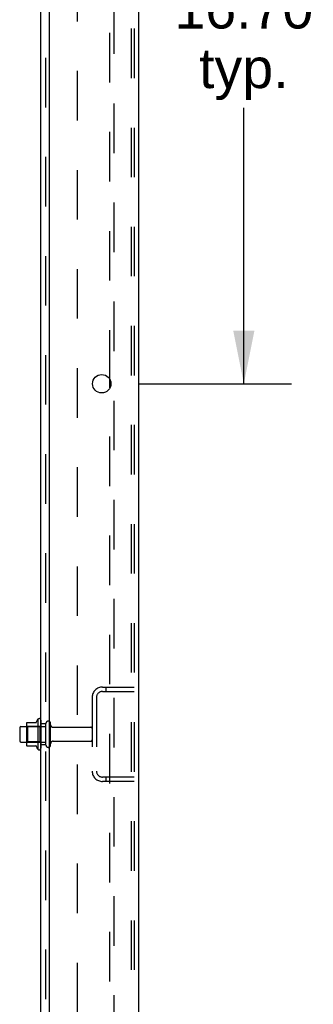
# Model space of a CAD drawing. Header units: inches. Extents: x 0 to 215, y 0 to 139.
# Tile 105 of 111: x 144 to 151, y 45 to 69. Entities that reach past the tile are written whole.
import ezdxf

# ---------------------------------------------------------------- set-up
doc = ezdxf.new("R2010")
doc.units = ezdxf.units.IN
doc.header["$LTSCALE"] = 11.804375
doc.header["$MEASUREMENT"] = 0
doc.linetypes.add('HIDDEN', pattern=[0.2, 0.1, -0.1])
doc.layers.get('0').update_dxf_attribs({"linetype": 'CONTINUOUS'})
for name, color, linetype in [('DEFAULT_2', 8, 'HIDDEN'), ('DIMENSIONS', 7, 'CONTINUOUS'), ('SUBPANEL', 7, 'CONTINUOUS')]:
    doc.layers.add(name, color=color, linetype=linetype)
doc.styles.get("Standard").update_dxf_attribs({"font": 'arial.ttf'})
doc.dimstyles.new('DIMSTYLE_1', dxfattribs={"dimtxt": 0.946875, "dimasz": 1.2625, "dimexe": 0.09, "dimexo": 0.07, "dimgap": 0.0375, "dimtad": 0, "dimtih": 1, "dimtoh": 1, "dimzin": 4, "dimdsep": 46, "dimtxsty": 'Standard', "dimblk": '_FILLED', "dimblk1": '_FILLED', "dimblk2": '_FILLED', "dimcen": 0.09, "dimadec": 3, "dimazin": 1, "dimtfac": 1, "dimtdec": 3, "dimtofl": 0, "dimtmove": 0, "dimatfit": 3, "dimldrblk": '_FILLED', "dimfxl": 0, "dimtolj": 1, "dimtzin": 4, "dimarcsym": 0})

# ---------------------------------------------------------------- blocks, each defined once
blk = doc.blocks.new('_FILLED')
at = {"color": 0, "linetype": 'ByBlock'}
blk.add_solid([(0, 0), (-1, 0.2), (-1, -0.2)], dxfattribs=at)
blk = doc.blocks.new('*D12')
at = {"layer": 'DIMENSIONS', "color": 2, "linetype": 'Continuous'}
for p, q in [((146.988, 76.912), (150.626, 76.912)), ((149.489, 76.912), (149.489, 70.097)), ((149.489, 60.212), (149.489, 66.783)), ((146.988, 60.212), (150.626, 60.212))]:
    blk.add_line(p, q, dxfattribs=at)
at = {"layer": 'DIMENSIONS', "color": 2, "linetype": 'Continuous', "xscale": 1.2625, "yscale": 1.2625, "zscale": 1.2625}
for p, rotation in [((149.489, 76.912), 90), ((149.489, 60.212), 270)]:
    blk.add_blockref('_FILLED', p, dxfattribs=dict(at, rotation=rotation))
at = {"layer": 'DIMENSIONS', "color": 2, "linetype": 'Continuous', "insert": (149.489, 69.624), "char_height": 0.9469, "width": 3.30878, "attachment_point": 2, "line_spacing_factor": 0.9}
blk.add_mtext('16.70\\Ptyp.', dxfattribs=at)

msp = doc.modelspace()

# ---------------------------------------------------------------- linework, layer by layer
at = {"color": 3, "linetype": 'Continuous'}
for p, q in [((146.98, 94.758), (146.98, 8.966)), ((144.855, 91.362), (144.855, 10.987)), ((146.3, 60.114), (146.3, 60.309))]:
    msp.add_line(p, q, dxfattribs=at)
at = {"color": 7, "linetype": 'Continuous'}
for p, q in [((144.315, 52.117), (144.315, 51.606)), ((144.325, 52.139), (144.553, 52.139)), ((144.581, 52.218), (144.581, 51.506)), ((144.151, 52.019), (144.151, 51.704)), ((144.181, 52.049), (144.315, 52.049)), ((144.181, 51.674), (144.315, 51.674)), ((144.325, 51.584), (144.553, 51.584))]:
    msp.add_line(p, q, dxfattribs=at)
at = {"color": 3, "linetype": 'Continuous'}
msp.add_circle((146.105, 60.212), 0.219, dxfattribs=at)
at = {"color": 7, "linetype": 'Continuous'}
for centre, radius, start, end in [((144.325, 52.129), 0.01, 90, 174.8062), ((144.456, 52.117), 0.141, 174.7919, 180), ((144.534, 52.149), 0.01, 270, 336.0321), ((145.181, 51.862), 0.698, 149.3369, 156.0321), ((144.612, 52.196), 0.0384, 0, 145.5503), ((144.181, 52.019), 0.03, 90, 180), ((144.181, 51.704), 0.03, 180, 270), ((144.456, 51.606), 0.141, 180, 185.2081), ((144.325, 51.594), 0.01, 185.1938, 270), ((144.534, 51.574), 0.01, 23.9679, 90), ((145.181, 51.862), 0.698, 203.9679, 210.6631), ((144.612, 51.528), 0.0384, 214.4497, 360)]:
    msp.add_arc(centre, radius, start, end, dxfattribs=at)
at = {"layer": 'DEFAULT_2', "color": 8, "linetype": 'HIDDEN'}
for p, q in [((146.404, 9.049), (146.404, 94.674)), ((146.802, 94.644), (146.802, 9.079)), ((146.876, 94.644), (146.876, 9.079)), ((146.3, 60.309), (146.3, 76.814)), ((146.3, 43.609), (146.3, 60.114)), ((146.122, 52.987), (146.876, 52.987)), ((146.122, 52.883), (146.876, 52.883)), ((146.203, 52.987), (146.203, 52.883)), ((145.876, 52.74), (145.876, 50.983)), ((145.98, 52.74), (145.98, 50.983)), ((144.651, 52.196), (144.651, 51.528)), ((144.776, 51.604), (144.776, 52.119)), ((144.886, 51.604), (144.886, 52.119)), ((144.335, 52.045), (144.315, 52.065)), ((144.315, 52.049), (144.776, 52.049)), ((144.631, 52.045), (144.335, 52.045)), ((144.335, 52.045), (144.335, 51.678)), ((144.631, 52.045), (144.651, 52.065)), ((144.631, 52.045), (144.631, 51.678)), ((144.948, 52.027), (145.846, 52.027)), ((144.335, 51.678), (144.315, 51.658)), ((144.315, 51.674), (144.776, 51.674)), ((144.631, 51.678), (144.335, 51.678)), ((144.631, 51.678), (144.651, 51.658)), ((144.948, 51.697), (145.846, 51.697)), ((146.876, 50.841), (146.122, 50.841)), ((146.876, 50.737), (146.122, 50.737)), ((146.203, 50.841), (146.203, 50.737))]:
    msp.add_line(p, q, dxfattribs=at)
for centre, radius, start, end in [((146.122, 52.74), 0.246, 90, 180), ((146.122, 52.74), 0.142, 90, 180), ((144.831, 52.119), 0.055, 360, 180), ((144.948, 52.089), 0.0625, 180, 270), ((145.846, 51.997), 0.03, 360, 90), ((144.948, 51.634), 0.0625, 90, 180), ((145.846, 51.727), 0.03, 270, 0), ((144.831, 51.604), 0.055, 180, 0), ((146.122, 50.983), 0.246, 180, 270), ((146.122, 50.983), 0.142, 180, 270)]:
    msp.add_arc(centre, radius, start, end, dxfattribs=at)
at = {"layer": 'SUBPANEL', "color": 3, "linetype": 'Continuous'}
msp.add_line((144.651, 13.018), (144.651, 90.706), dxfattribs=at)
at = {"layer": 'SUBPANEL', "color": 8, "linetype": 'HIDDEN'}
for p, q in [((144.776, 14.858), (144.776, 88.866)), ((145.526, 19.268), (145.526, 84.456)), ((144.776, 52.112), (144.651, 52.112)), ((144.776, 51.612), (144.651, 51.612))]:
    msp.add_line(p, q, dxfattribs=at)

# ---------------------------------------------------------------- dimensions: what is measured, and where the dimension line sits
at = {"layer": 'DIMENSIONS', "color": 2, "linetype": 'Continuous'}
dim = msp.add_linear_dim(base=(149.489, 60.212), p1=(146.918, 76.912), p2=(146.918, 60.212), angle=270, text='<>\\Ptyp.', dimstyle='DIMSTYLE_1', dxfattribs=at)
dim.commit()
dim.dimension.update_dxf_attribs({"geometry": '*D12', "text_midpoint": (149.489, 68.44), "dimtype": 160})

doc.saveas('drawing.dxf')
